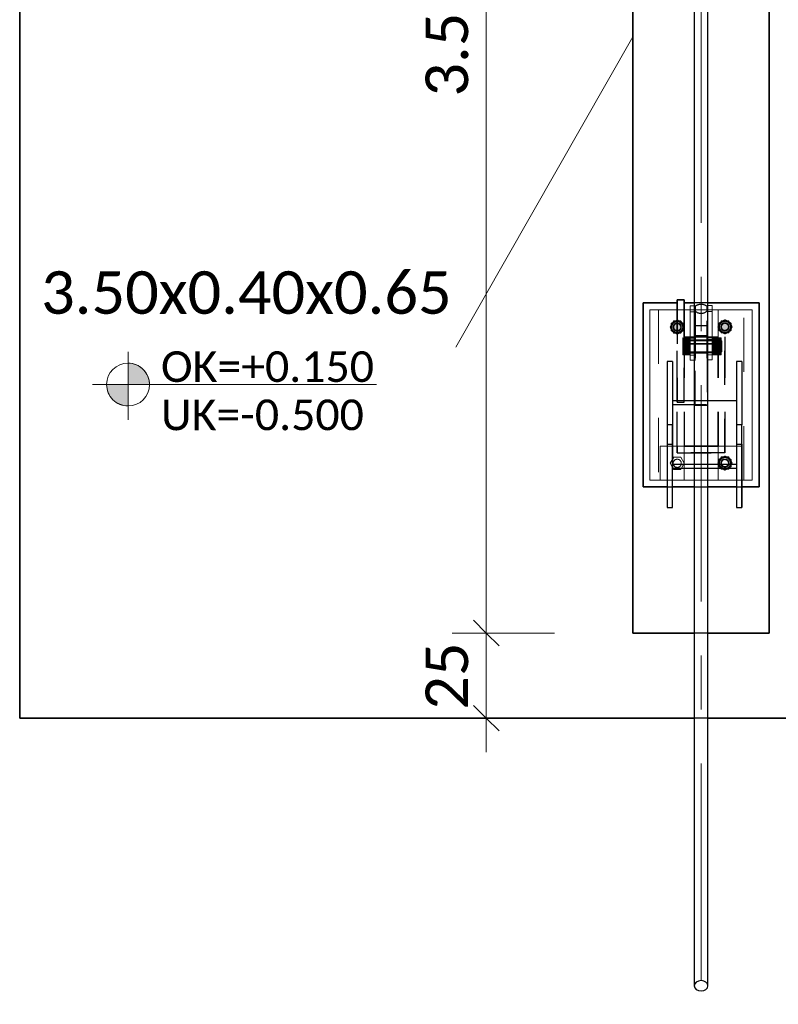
# Model space of a CAD drawing. Header units: metres. Extents: x -3 to 135, y -4 to 27.
# Tile 13 of 81: x 16.56 to 18.79, y 3.56 to 6.45. Entities that reach past the tile are written whole.
import ezdxf

# ---------------------------------------------------------------- set-up
doc = ezdxf.new("R2010")
doc.units = ezdxf.units.M
for name, pattern in [('Rasterlinie', [1.1112499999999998, 0.6349999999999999, -0.15875, 0.15875, -0.15875]), ('Strich', [0.3175, 0.15875, -0.15875]), ('Verdeckt', [0.15, 0.09999999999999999, -0.05])]:
    doc.linetypes.add(name, pattern=pattern)
for name, color, linetype, lineweight in [('_Verdeckte Linien_', 7, 'Strich', 18), ('A-ANNO-DIMS', 211, 'Continuous', 9), ('A-ANNO-DIMS-50', 211, 'Continuous', 9), ('S-BEAM', 12, 'Continuous', 35), ('S-BEAM-HDLN', 1, 'Verdeckt', 25), ('S-COLS', 52, 'Continuous', 18), ('S-COLS-HDLN', 52, 'Verdeckt', 25), ('S-FNDN', 32, 'Continuous', 35), ('S-FNDN-HDLN', 4, 'Verdeckt', 25), ('S-FNDN-IDEN', 2, 'Continuous', 9), ('S-GRID', 1, 'Continuous', 9), ('Tragwerksverbindungen', 7, 'Continuous', 18)]:
    doc.layers.add(name, color=color, linetype=linetype, lineweight=lineweight)
doc.styles.add('Calibri_1', font='calibri.ttf', dxfattribs={"height": 0.125})
doc.styles.add('Calibri_3', font='calibri.ttf', dxfattribs={"height": 0.08999999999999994})
doc.dimstyles.new('DIM25', dxfattribs={"dimscale": 0.3048, "dimtxt": 0.1471685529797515, "dimasz": 0.2460629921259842, "dimexe": 0.3280839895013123, "dimexo": 0.0625, "dimgap": 0.01640419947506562, "dimtad": 1, "dimrnd": 0.001, "dimzin": 0, "dimdsep": 46, "dimtxsty": 'Calibri_1', "dimblk1": 'OBLIQUE', "dimblk2": 'OBLIQUE', "dimsah": 1, "dimcen": 0.09, "dimdle": 0.3280839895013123, "dimadec": 0, "dimazin": 0, "dimtfac": 1, "dimtdec": 4, "dimtix": 1, "dimtmove": 0, "dimatfit": 3, "dimfxl": 0.6561679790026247, "dimfxlon": 1, "dimtvp": 1, "dimtolj": 1, "dimtzin": 0, "dimlwd": 18, "dimlwe": 18, "dimarcsym": 2})
doc.dimstyles.new('DIM25_1', dxfattribs={"dimscale": 0.3048, "dimtxt": 0.1471685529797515, "dimasz": 0.2460629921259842, "dimexe": 0.3280839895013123, "dimexo": 0.0625, "dimgap": 0.01640419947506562, "dimtad": 1, "dimdec": 1, "dimlfac": 100, "dimrnd": 0.1, "dimdsep": 46, "dimtxsty": 'Calibri_1', "dimblk1": 'OBLIQUE', "dimblk2": 'OBLIQUE', "dimsah": 1, "dimcen": 0.09, "dimdle": 0.3280839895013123, "dimadec": 0, "dimazin": 0, "dimtfac": 1, "dimtdec": 4, "dimtix": 1, "dimtmove": 0, "dimatfit": 3, "dimfxl": 0.6561679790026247, "dimfxlon": 1, "dimtvp": 1, "dimtolj": 1, "dimtzin": 0, "dimlwd": 18, "dimlwe": 18, "dimarcsym": 2})

# ---------------------------------------------------------------- blocks, each defined once
blk = doc.blocks.new('SP-TV-Schraube_Mutter_001 - M24-V27-Fundamente Draufsicht')
at = {"layer": 'Tragwerksverbindungen', "linetype": 'Strich'}
blk.add_hatch(color=142, dxfattribs=at).paths.add_polyline_path([(10.4831338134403, 17.129619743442), (10.50391842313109, 17.129619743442), (10.50628901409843, 17.1337257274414), (10.48103520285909, 17.13325464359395)])
at = {"layer": '_Verdeckte Linien_'}
for p, q in [((10.48313381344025, 17.16561974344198), (10.47274150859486, 17.147619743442)), ((10.47274150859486, 17.147619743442), (10.48073841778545, 17.1337686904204)), ((10.50391842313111, 17.16561974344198), (10.48313381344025, 17.16561974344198)), ((10.51431072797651, 17.14761974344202), (10.50391842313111, 17.16561974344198)), ((10.50631381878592, 17.1337686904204), (10.51431072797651, 17.14761974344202))]:
    blk.add_line(p, q, dxfattribs=at)
for radius, start, end in [(0.01200000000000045, 90, 269.9999999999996), (0.01200000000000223, 269.9999999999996, 90)]:
    blk.add_arc((10.49352611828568, 17.14761974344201), radius, start, end, dxfattribs=at)
at = {"layer": 'Tragwerksverbindungen'}
for p, q in [((10.48076322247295, 17.13372572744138), (10.48313381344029, 17.12961974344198)), ((10.48313381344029, 17.12961974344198), (10.50391842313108, 17.12961974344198)), ((10.50391842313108, 17.12961974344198), (10.50628901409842, 17.13372572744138))]:
    blk.add_line(p, q, dxfattribs=at)
blk = doc.blocks.new('SP-TV-Schraube_Mutter_001 - M24-V13-Fundamente Draufsicht')
at = {"layer": 'Tragwerksverbindungen', "linetype": 'Strich'}
blk.add_hatch(color=142, dxfattribs=at).paths.add_polyline_path([(2.503918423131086, 17.52961974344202), (2.514310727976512, 17.54761974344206), (2.503918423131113, 17.56561974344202), (2.483133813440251, 17.56561974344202), (2.47274150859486, 17.54761974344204), (2.483133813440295, 17.52961974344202)])
at = {"layer": '_Verdeckte Linien_'}
for start, end in [(90, 269.9999999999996), (269.9999999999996, 90)]:
    blk.add_arc((2.493526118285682, 17.54761974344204), 0.01200000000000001, start, end, dxfattribs=at)
at = {"layer": 'Tragwerksverbindungen'}
for p, q in [((2.483133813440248, 17.565619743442), (2.472741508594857, 17.54761974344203)), ((2.472741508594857, 17.54761974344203), (2.483133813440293, 17.52961974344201)), ((2.503918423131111, 17.565619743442), (2.483133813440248, 17.565619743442)), ((2.51431072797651, 17.54761974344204), (2.503918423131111, 17.565619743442)), ((2.503918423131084, 17.52961974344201), (2.51431072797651, 17.54761974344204)), ((2.483133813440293, 17.52961974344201), (2.503918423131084, 17.52961974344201))]:
    blk.add_line(p, q, dxfattribs=at)
blk = doc.blocks.new('SP-TV-Mutter_001 - M24-1093895-Fundamente Draufsicht')
at = {"layer": '_Verdeckte Linien_'}
for centre, radius, start, end in [((0, 0), 0.01620000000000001, 359.9999999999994, 179.9999999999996), ((0, 0), 0.01620000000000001, 180.0000000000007, 359.9999999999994), ((0, 0), 0.01199999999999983, 2.289999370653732e-13, 180), ((0, 0), 0.01199999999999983, 180.0000000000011, 2.035554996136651e-13), ((-2.957745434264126e-20, 0), 0.01037600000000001, 6.679164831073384e-13, 179.9999999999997), ((-2.957745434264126e-20, 0), 0.01037600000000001, 179.9999999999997, 359.9999999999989)]:
    blk.add_arc(centre, radius, start, end, dxfattribs=at)
for points in [[(-0.02078460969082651, 8.036904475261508e-17), (-0.01902888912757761, 0.00304099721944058), (-0.01554111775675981, 0.009081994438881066), (-0.01210068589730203, 0.01504099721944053), (-0.01039230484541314, 0.018)], [(-0.01039230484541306, -0.01800000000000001), (-0.01210068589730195, -0.01504099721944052), (-0.01554111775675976, -0.009081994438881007), (-0.01902888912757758, -0.003040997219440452), (-0.0207846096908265, 8.411431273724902e-17)], [(-0.01039230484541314, 0.018), (-0.006975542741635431, 0.018), (-9.467902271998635e-05, 0.018), (0.00688086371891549, 0.018), (0.01039230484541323, 0.018)], [(0.01039230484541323, 0.018), (0.01210068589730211, 0.01504099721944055), (0.01554111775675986, 0.009081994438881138), (0.01902888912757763, 0.003040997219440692), (0.02078460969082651, 2.247160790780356e-16)], [(0.02078460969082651, 2.263023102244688e-16), (0.0190762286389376, -0.002959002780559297), (0.01563579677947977, -0.00891800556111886), (0.01214802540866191, -0.01495900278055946), (0.01039230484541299, -0.01800000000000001)], [(0.01039230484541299, -0.01800000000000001), (0.006975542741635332, -0.01800000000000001), (9.467902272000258e-05, -0.01800000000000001), (-0.006880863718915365, -0.01800000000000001), (-0.01039230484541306, -0.01800000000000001)]]:
    blk.add_open_spline(points, degree=3, dxfattribs=at)
blk = doc.blocks.new('Rundstahl Träger - RB 36-V14-Fundamente Draufsicht')
at = {"layer": 'S-BEAM', "lineweight": 25}
for p, q in [((2.543526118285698, 21.8057504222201), (2.543526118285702, 17.60123693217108)), ((2.583526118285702, 17.60123693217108), (2.583526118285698, 21.8057504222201))]:
    blk.add_line(p, q, dxfattribs=at)
for major_axis, ratio, start_param, end_param in [((0.02000000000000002, 0), 0.6494464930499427, 0, 3.141592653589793), ((0.02000000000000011, 0), 0.6494464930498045, 3.156084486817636, 6.26869347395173)]:
    blk.add_ellipse((2.563526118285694, 21.80575042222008), major_axis=major_axis, ratio=ratio, start_param=start_param, end_param=end_param, dxfattribs=at)
at = {"layer": 'S-BEAM-HDLN'}
for major_axis, ratio, start_param, end_param in [((0.02000000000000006, 0), 0.6494464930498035, 0.01449183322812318, 3.127100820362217), ((-0.02000000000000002, 4.986045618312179e-16), 0.6494464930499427, 3.135269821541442e-13, 3.141592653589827)]:
    blk.add_ellipse((2.563526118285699, 17.60123693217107), major_axis=major_axis, ratio=ratio, start_param=start_param, end_param=end_param, dxfattribs=at)
blk = doc.blocks.new('Rundstahl Träger - RB 36-V15-Fundamente Draufsicht')
at = {"layer": 'S-BEAM', "lineweight": 25}
for p, q in [((2.543526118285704, 19.23292108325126), (2.543526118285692, 15.61392529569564)), ((2.583526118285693, 15.61392529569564), (2.583526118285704, 19.23292108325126))]:
    blk.add_line(p, q, dxfattribs=at)
for major_axis, ratio, start_param, end_param in [((0.02000000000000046, 0), 0.7505517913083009, 3.141592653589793, 6.283185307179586), ((0.01999999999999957, 0), 0.7505517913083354, 0.01259374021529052, 3.12899891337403)]:
    blk.add_ellipse((2.563526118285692, 15.61392529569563), major_axis=major_axis, ratio=ratio, start_param=start_param, end_param=end_param, dxfattribs=at)
at = {"layer": 'S-BEAM-HDLN'}
for major_axis, ratio, start_param, end_param in [((0.02000000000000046, 0), 0.7505517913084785, 0, 3.141592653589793), ((0.01999999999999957, 0), 0.7505517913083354, 3.154186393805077, 6.270591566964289)]:
    blk.add_ellipse((2.563526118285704, 19.23292108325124), major_axis=major_axis, ratio=ratio, start_param=start_param, end_param=end_param, dxfattribs=at)
blk = doc.blocks.new('Öse42 - Öse2-1138521-Fundamente Draufsicht')
at = {"layer": 'S-COLS'}
for p, q in [((2.531026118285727, 42.25421725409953), (2.531026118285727, 42.27162234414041)), ((2.531026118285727, 42.27162234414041), (2.543526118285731, 42.27162234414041)), ((2.531026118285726, 42.12711538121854), (2.531026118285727, 42.25421725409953)), ((2.543526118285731, 42.25421725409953), (2.531026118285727, 42.25421725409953)), ((2.531026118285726, 42.12711538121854), (2.531026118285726, 42.1127060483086)), ((2.531026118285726, 42.12711538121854), (2.54352611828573, 42.12711538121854)), ((2.531026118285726, 42.12687967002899), (2.531026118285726, 42.11325894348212)), ((2.531026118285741, 42.1127060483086), (2.543526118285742, 42.1127060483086))]:
    blk.add_line(p, q, dxfattribs=at)
at = {"layer": 'S-COLS-HDLN'}
for p, q in [((2.543575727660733, 42.27162234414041), (2.546026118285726, 42.27162234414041)), ((2.546026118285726, 42.27162234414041), (2.546026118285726, 42.25421725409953)), ((2.546026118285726, 42.25421725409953), (2.543575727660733, 42.25421725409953)), ((2.546026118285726, 42.25421725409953), (2.546026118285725, 42.12711538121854)), ((2.531026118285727, 42.17770090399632), (2.546026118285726, 42.17770090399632)), ((2.546026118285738, 42.17098159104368), (2.531026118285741, 42.17098159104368)), ((2.531026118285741, 42.1338815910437), (2.546026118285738, 42.1338815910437)), ((2.543575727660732, 42.12711538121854), (2.546026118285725, 42.12711538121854)), ((2.546026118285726, 42.1127060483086), (2.546026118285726, 42.12711538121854)), ((2.543575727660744, 42.1127060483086), (2.546026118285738, 42.1127060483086))]:
    blk.add_line(p, q, dxfattribs=at)
blk = doc.blocks.new('SP-TV-AP-Rechteck_002 - AP-Rechteck-V28-Fundamente Draufsicht')
at = {"layer": '_Verdeckte Linien_'}
for p, q in [((-0.1040496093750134, 0.25), (-0.1199503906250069, 0.25)), ((0.01995039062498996, 0.25), (-0.02047664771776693, 0.25)), ((0.09995039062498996, 0.25), (0.08404960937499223, 0.25)), ((-0.03245039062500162, -0.25), (0.0324503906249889, -0.25))]:
    blk.add_line(p, q, dxfattribs=at)
at = {"layer": 'Tragwerksverbindungen'}
for p, q in [((-0.1200000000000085, 0.25), (-0.15, 0.25)), ((-0.15, 0.25), (-0.15, -0.25)), ((-0.02052625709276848, 0.25), (-0.1040000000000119, 0.25)), ((0.08399999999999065, 0.25), (0.01999999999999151, 0.25)), ((0.15, 0.25), (0.09999999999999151, 0.25)), ((0.15, -0.25), (0.15, 0.25)), ((-0.15, -0.25), (-0.03250000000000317, -0.25)), ((0.03249999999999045, -0.25), (0.15, -0.25))]:
    blk.add_line(p, q, dxfattribs=at)
blk = doc.blocks.new('SP-TV-Schraube_Mutter_001 - M33-V21-Fundamente Draufsicht')
at = {"layer": 'Tragwerksverbindungen', "linetype": 'Strich'}
for points in [[(-0.02499999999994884, 7.363496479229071e-14), (1.082867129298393e-14, 7.363496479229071e-14), (1.082867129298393e-14, 0.02100000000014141), (-0.024999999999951, 0.02100000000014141), (-0.024999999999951, 0.01531941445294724)], [(1.082867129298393e-14, 7.363496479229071e-14), (0.02500000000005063, 7.363496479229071e-14), (0.02500000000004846, 0.02100000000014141), (1.082867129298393e-14, 0.02100000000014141)], [(-0.024999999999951, -0.08510774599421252), (-0.024999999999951, -0.09099999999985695), (1.082867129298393e-14, -0.09099999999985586), (1.082867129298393e-14, -0.06499999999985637), (-0.02499999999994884, -0.06499999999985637)], [(1.082867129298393e-14, -0.09099999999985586), (0.02500000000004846, -0.09099999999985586), (0.02500000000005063, -0.06499999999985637), (1.082867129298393e-14, -0.06499999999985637), (1.082867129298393e-14, -0.08510774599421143)], [(-0.01593777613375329, -0.09315620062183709), (0.01593777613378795, -0.09315620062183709), (0.01593777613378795, -0.09099999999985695), (-0.01593777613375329, -0.09099999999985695)]]:
    blk.add_hatch(color=142, dxfattribs=at).paths.add_polyline_path(points)
at = {"layer": '_Verdeckte Linien_'}
for p, q in [((-0.01649999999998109, 7.255209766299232e-14), (-0.01649999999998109, -0.06499999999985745)), ((0.01650000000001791, -0.06499999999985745), (0.01650000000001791, 7.255209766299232e-14))]:
    blk.add_line(p, q, dxfattribs=at)
at = {"layer": 'Tragwerksverbindungen'}
for p, q in [((-0.02499999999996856, 0.02100000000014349), (-7.825406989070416e-15, 0.0210000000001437)), ((-0.02499999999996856, 0.02100000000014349), (-0.02499999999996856, 7.606718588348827e-14)), ((-7.825406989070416e-15, 7.626509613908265e-14), (-0.02499999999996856, 7.606550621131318e-14)), ((-7.825406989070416e-15, 0.0210000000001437), (0.02500000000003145, 0.02100000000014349)), ((-7.825406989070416e-15, 0.0210000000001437), (-7.825406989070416e-15, 7.626599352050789e-14)), ((0.02500000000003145, 7.606550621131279e-14), (-7.825406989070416e-15, 7.626509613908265e-14)), ((0.02500000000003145, 0.02100000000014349), (0.02500000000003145, 7.606718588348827e-14)), ((-0.02499999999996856, -0.06499999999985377), (-7.199374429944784e-15, -0.06499999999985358)), ((-0.02499999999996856, -0.06499999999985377), (-0.02499999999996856, -0.09099999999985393)), ((-7.199374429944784e-15, -0.06499999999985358), (0.02500000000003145, -0.06499999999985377)), ((-7.199374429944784e-15, -0.06499999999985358), (-7.199374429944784e-15, -0.09099999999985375)), ((0.02500000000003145, -0.06499999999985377), (0.02500000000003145, -0.09099999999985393)), ((-7.199374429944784e-15, -0.09099999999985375), (-0.02499999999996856, -0.09099999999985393)), ((-0.01649999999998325, -0.09099999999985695), (-0.01649999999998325, -0.09315620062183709)), ((-0.0165, -0.09315620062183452), (0.0165, -0.09315620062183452)), ((0.02500000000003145, -0.09099999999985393), (-7.199374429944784e-15, -0.09099999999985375)), ((0.01650000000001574, -0.09315620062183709), (0.01650000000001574, -0.09099999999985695))]:
    blk.add_line(p, q, dxfattribs=at)
blk = doc.blocks.new('Lasche richtig21 - Lasche richtig-1138614-Fundamente Draufsicht')
at = {"layer": 'S-COLS-HDLN'}
for p, q in [((2.581026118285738, 42.21302286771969), (2.546026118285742, 42.21302286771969)), ((2.546026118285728, 42.21302286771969), (2.546026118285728, 42.11859981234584)), ((2.581026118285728, 42.11859981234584), (2.581026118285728, 42.21302286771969)), ((2.546026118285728, 42.18496836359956), (2.581026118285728, 42.18496836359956)), ((2.581026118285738, 42.17094965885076), (2.546026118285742, 42.17094965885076)), ((2.546026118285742, 42.13384965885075), (2.581026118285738, 42.13384965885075)), ((2.546026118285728, 41.9805674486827), (2.546026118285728, 42.11859981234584)), ((2.581026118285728, 42.11859981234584), (2.581026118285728, 41.9805674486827)), ((2.581026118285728, 41.99258668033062), (2.546026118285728, 41.99258668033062)), ((2.546026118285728, 41.9805674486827), (2.581026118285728, 41.9805674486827))]:
    blk.add_line(p, q, dxfattribs=at)
blk = doc.blocks.new('Öse48 - Öse2-1138656-Fundamente Draufsicht')
at = {"layer": 'S-COLS'}
for p, q in [((18.58352611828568, 5.511995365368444), (18.59602611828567, 5.511995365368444)), ((18.59602611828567, 5.494518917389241), (18.58352611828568, 5.494518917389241)), ((18.59602611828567, 5.511995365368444), (18.59602611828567, 5.494518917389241)), ((18.59602611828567, 5.494518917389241), (18.59602611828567, 5.36768848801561)), ((18.58352611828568, 5.367688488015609), (18.59602611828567, 5.367688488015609)), ((18.58352611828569, 5.353279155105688), (18.5960261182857, 5.353279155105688)), ((18.59602611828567, 5.353279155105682), (18.59602611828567, 5.367688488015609)), ((18.59602611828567, 5.353832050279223), (18.59602611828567, 5.36745277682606))]:
    blk.add_line(p, q, dxfattribs=at)
at = {"layer": 'S-COLS-HDLN'}
for p, q in [((18.58102611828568, 5.494518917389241), (18.58102611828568, 5.511995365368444)), ((18.58102611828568, 5.511995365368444), (18.58347650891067, 5.511995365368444)), ((18.58102611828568, 5.36768848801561), (18.58102611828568, 5.494518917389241)), ((18.58347650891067, 5.494518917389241), (18.58102611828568, 5.494518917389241)), ((18.58102611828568, 5.418274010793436), (18.59602611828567, 5.418274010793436)), ((18.5960261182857, 5.411554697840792), (18.5810261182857, 5.411554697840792)), ((18.5810261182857, 5.374454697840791), (18.5960261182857, 5.374454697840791)), ((18.58102611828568, 5.367688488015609), (18.58102611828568, 5.353279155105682)), ((18.58102611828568, 5.367688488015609), (18.58347650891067, 5.367688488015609)), ((18.5810261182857, 5.353279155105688), (18.58347650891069, 5.353279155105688))]:
    blk.add_line(p, q, dxfattribs=at)
blk = doc.blocks.new('SP-TV-Schraube_Mutter_001 - M24-V18-Fundamente Draufsicht')
at = {"layer": 'Tragwerksverbindungen', "linetype": 'Strich'}
blk.add_hatch(color=142, dxfattribs=at).paths.add_polyline_path([(2.643918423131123, 17.53030521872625), (2.654310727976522, 17.54830521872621), (2.643918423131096, 17.56630521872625), (2.623133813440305, 17.56630521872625), (2.61274150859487, 17.54830521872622), (2.623133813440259, 17.53030521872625), (2.641240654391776, 17.53030521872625)])
at = {"layer": '_Verdeckte Linien_'}
for start, end in [(90, 269.9999999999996), (269.9999999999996, 90)]:
    blk.add_arc((2.633526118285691, 17.5483052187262), 0.01200000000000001, start, end, dxfattribs=at)
at = {"layer": 'Tragwerksverbindungen'}
for p, q in [((2.623133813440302, 17.56630521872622), (2.612741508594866, 17.5483052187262)), ((2.612741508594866, 17.5483052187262), (2.623133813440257, 17.53030521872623)), ((2.643918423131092, 17.56630521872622), (2.623133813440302, 17.56630521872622)), ((2.654310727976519, 17.54830521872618), (2.643918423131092, 17.56630521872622)), ((2.643918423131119, 17.53030521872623), (2.654310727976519, 17.54830521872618)), ((2.623133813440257, 17.53030521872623), (2.643918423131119, 17.53030521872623))]:
    blk.add_line(p, q, dxfattribs=at)
blk = doc.blocks.new('SP-TV-Schraube_Mutter_001 - M24-V19-Fundamente Draufsicht')
at = {"layer": 'Tragwerksverbindungen', "linetype": 'Strich'}
blk.add_hatch(color=142, dxfattribs=at).paths.add_polyline_path([(2.641240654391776, 17.13030521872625), (2.643918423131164, 17.13030521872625), (2.645893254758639, 17.13372572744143), (2.621158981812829, 17.13372572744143), (2.623133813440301, 17.13030521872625)])
at = {"layer": '_Verdeckte Linien_'}
for p, q in [((2.623133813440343, 17.16630521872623), (2.612741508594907, 17.14830521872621)), ((2.612741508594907, 17.14830521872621), (2.621134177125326, 17.13376869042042)), ((2.643918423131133, 17.16630521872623), (2.623133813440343, 17.16630521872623)), ((2.65431072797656, 17.14830521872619), (2.643918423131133, 17.16630521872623)), ((2.645918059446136, 17.13376869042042), (2.65431072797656, 17.14830521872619))]:
    blk.add_line(p, q, dxfattribs=at)
for start, end in [(90, 269.9999999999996), (269.9999999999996, 90)]:
    blk.add_arc((2.633526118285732, 17.1483052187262), 0.01200000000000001, start, end, dxfattribs=at)
at = {"layer": 'Tragwerksverbindungen'}
for p, q in [((2.621158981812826, 17.13372572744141), (2.623133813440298, 17.13030521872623)), ((2.623133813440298, 17.13030521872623), (2.643918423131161, 17.13030521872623)), ((2.643918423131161, 17.13030521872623), (2.645893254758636, 17.13372572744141))]:
    blk.add_line(p, q, dxfattribs=at)
blk = doc.blocks.new('SP-TV-Mutter_001 - M24-1128538-Fundamente Draufsicht')
at = {"layer": '_Verdeckte Linien_'}
for centre, radius, start, end in [((0, 0), 0.01620000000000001, 359.9999999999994, 179.9999999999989), ((0, 0), 0.01620000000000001, 180, 359.9999999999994), ((0, 0), 0.01199999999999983, 2.289999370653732e-13, 179.9999999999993), ((0, 0), 0.01199999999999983, 180.0000000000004, 2.035554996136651e-13), ((-2.957745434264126e-20, 0), 0.01037600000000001, 3.244165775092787e-13, 179.9999999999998), ((-2.957745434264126e-20, 0), 0.01037600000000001, 179.9999999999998, 359.9999999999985)]:
    blk.add_arc(centre, radius, start, end, dxfattribs=at)
for points in [[(-0.0207846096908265, -8.459899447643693e-17), (-0.01902888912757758, 0.003040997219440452), (-0.01554111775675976, 0.00908199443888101), (-0.01210068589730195, 0.01504099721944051), (-0.01039230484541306, 0.01800000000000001)], [(-0.01039230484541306, 0.01800000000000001), (-0.006880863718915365, 0.01800000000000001), (9.467902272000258e-05, 0.01800000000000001), (0.006975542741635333, 0.01800000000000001), (0.01039230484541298, 0.01800000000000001)], [(0.01039230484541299, 0.01800000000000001), (0.01214802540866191, 0.01495900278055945), (0.01563579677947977, 0.00891800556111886), (0.0190762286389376, 0.002959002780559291), (0.02078460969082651, -2.260379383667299e-16)], [(-0.01039230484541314, -0.018), (-0.01210068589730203, -0.01504099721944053), (-0.01554111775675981, -0.009081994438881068), (-0.01902888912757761, -0.003040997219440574), (-0.02078460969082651, -8.076560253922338e-17)], [(0.01039230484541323, -0.018), (0.006880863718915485, -0.018), (-9.467902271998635e-05, -0.018), (-0.006975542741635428, -0.018), (-0.01039230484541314, -0.018)], [(0.02078460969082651, -2.263023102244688e-16), (0.01902888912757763, -0.003040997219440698), (0.01554111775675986, -0.009081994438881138), (0.0121006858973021, -0.01504099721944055), (0.01039230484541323, -0.018)]]:
    blk.add_open_spline(points, degree=3, dxfattribs=at)
blk = doc.blocks.new('SP-TV-AP-Rechteck_002 - AP-Rechteck-1128539-Fundamente Draufsicht')
at = {"layer": '_Verdeckte Linien_'}
for p, q in [((0.05, 0.05), (-0.05, 0.05)), ((-0.05, 0.05), (-0.05, -0.05)), ((0.05, -0.05), (0.05, 0.05)), ((-0.05, -0.05), (0.05, -0.05))]:
    blk.add_line(p, q, dxfattribs=at)
blk = doc.blocks.new('SP-TV-AP-Rechteck_002 - AP-Rechteck-1128540-Fundamente Draufsicht')
at = {"layer": '_Verdeckte Linien_'}
for p, q in [((0.125, 0.25), (-0.125, 0.25)), ((-0.125, 0.25), (-0.125, -0.25)), ((0.125, -0.25), (0.125, 0.25)), ((-0.125, -0.25), (0.125, -0.25))]:
    blk.add_line(p, q, dxfattribs=at)
blk = doc.blocks.new('DIMBLOCK108-Fundamente Draufsicht')
at = {"layer": 'A-ANNO-DIMS-50', "lineweight": 35}
for p, q in [((17.93290285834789, 4.649305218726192), (17.89540285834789, 4.686805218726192)), ((17.93290285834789, 4.649305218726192), (17.97040285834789, 4.611805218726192)), ((17.93290285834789, 4.399305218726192), (17.89540285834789, 4.436805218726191)), ((17.93290285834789, 4.399305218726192), (17.97040285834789, 4.361805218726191))]:
    blk.add_line(p, q, dxfattribs=at)
at = {"layer": 'A-ANNO-DIMS-50', "lineweight": 18}
for p, q in [((17.93290285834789, 4.649305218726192), (17.83290285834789, 4.649305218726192)), ((17.93290285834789, 4.299305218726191), (17.93290285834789, 4.649305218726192)), ((17.93290285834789, 4.649305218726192), (18.13290285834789, 4.649305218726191)), ((17.93290285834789, 4.399305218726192), (17.73290285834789, 4.399305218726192)), ((17.93290285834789, 4.399305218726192), (18.03290285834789, 4.399305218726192))]:
    blk.add_line(p, q, dxfattribs=at)
at = {"layer": 'A-ANNO-DIMS-50', "color": 0, "lineweight": 18, "insert": (17.75465087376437, 4.424235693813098), "char_height": 0.125, "width": 0.2401668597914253, "attachment_point": 1, "rotation": 90, "line_spacing_factor": 1.158047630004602, "style": 'Calibri_1'}
blk.add_mtext('25', dxfattribs=at)
blk = doc.blocks.new('_Oblique')
at = {"color": 0, "linetype": 'ByBlock', "lineweight": -2}
blk.add_line((-0.5, -0.5), (0.5, 0.5), dxfattribs=at)
blk = doc.blocks.new('DIMBLOCK109-Fundamente Draufsicht')
at = {"layer": 'A-ANNO-DIMS-50', "lineweight": 35}
for p, q in [((17.9329028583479, 8.149305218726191), (17.8954028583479, 8.186805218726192)), ((17.9329028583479, 8.149305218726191), (17.9704028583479, 8.111805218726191)), ((17.93290285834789, 4.649305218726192), (17.89540285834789, 4.686805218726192)), ((17.93290285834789, 4.649305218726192), (17.97040285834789, 4.611805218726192))]:
    blk.add_line(p, q, dxfattribs=at)
at = {"layer": 'A-ANNO-DIMS-50', "lineweight": 18}
for p, q in [((17.9329028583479, 8.149305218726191), (17.8329028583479, 8.149305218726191)), ((17.93290285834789, 4.649305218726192), (17.9329028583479, 8.149305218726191)), ((17.9329028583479, 8.149305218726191), (18.1329028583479, 8.149305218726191)), ((17.93290285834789, 4.649305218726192), (17.83290285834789, 4.649305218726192)), ((17.93290285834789, 4.649305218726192), (18.13290285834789, 4.649305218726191))]:
    blk.add_line(p, q, dxfattribs=at)
at = {"layer": 'A-ANNO-DIMS-50', "color": 0, "lineweight": 18, "insert": (17.75465087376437, 6.224183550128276), "char_height": 0.125, "width": 0.4202920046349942, "attachment_point": 1, "rotation": 90, "line_spacing_factor": 1.158047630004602, "style": 'Calibri_1'}
blk.add_mtext('3.50', dxfattribs=at)
blk = doc.blocks.new('SP-TX-Fundamentplatte-Typenname_HK-25_002 - 2_5-CAL _ HK-623316-Fundamente Draufsicht')
at = {"layer": 'S-FNDN-IDEN'}
h = blk.add_hatch(color=256, dxfattribs=at)
edge = h.paths.add_edge_path()
edge.add_line((-0.007056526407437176, -0.004365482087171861), (-0.007056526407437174, -0.003107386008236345))
edge.add_arc((-0.007056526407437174, -0.004365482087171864), 0.001258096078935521, -1.1368683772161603e-13, 90.0000000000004, ccw=False)
edge.add_line((-0.005798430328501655, -0.004365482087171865), (-0.007056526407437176, -0.004365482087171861))
h = blk.add_hatch(color=256, dxfattribs=at)
edge = h.paths.add_edge_path()
edge.add_line((-0.007056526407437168, -0.004365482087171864), (-0.007056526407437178, -0.00562357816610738))
edge.add_arc((-0.007056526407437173, -0.004365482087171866), 0.001258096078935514, 179.9999999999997, 269.9999999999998, ccw=False)
edge.add_line((-0.008314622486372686, -0.004365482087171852), (-0.007056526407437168, -0.004365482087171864))
for p, q in [((-0.007056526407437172, -0.002436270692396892), (-0.007056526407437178, -0.006436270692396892)), ((-0.007056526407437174, -0.003107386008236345), (-0.007056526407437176, -0.004365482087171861)), ((-0.009150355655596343, -0.004365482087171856), (0.007532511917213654, -0.00436548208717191)), ((-0.007056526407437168, -0.004365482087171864), (-0.008314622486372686, -0.004365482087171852)), ((-0.007056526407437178, -0.00562357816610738), (-0.007056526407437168, -0.004365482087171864)), ((-0.007056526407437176, -0.004365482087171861), (-0.005798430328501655, -0.004365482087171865))]:
    blk.add_line(p, q, dxfattribs=at)
blk.add_circle((-0.007056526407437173, -0.004365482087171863), 0.00125809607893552, dxfattribs=at)
for centre, radius, start, end in [((-0.007056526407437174, -0.004365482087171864), 0.001258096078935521, 359.9999999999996, 90.00000000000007), ((-0.007056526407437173, -0.004365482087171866), 0.001258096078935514, 179.9999999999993, 269.9999999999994)]:
    blk.add_arc(centre, radius, start, end, dxfattribs=at)

msp = doc.modelspace()

# ---------------------------------------------------------------- linework, layer by layer
at = {"layer": 'S-BEAM', "lineweight": 25}
for p, q in [((18.47952611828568, 5.446861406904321), (18.46352611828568, 5.446861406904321)), ((18.46352611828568, 5.446861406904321), (18.46352611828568, 5.260338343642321)), ((18.47952611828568, 5.446861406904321), (18.47952611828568, 5.260338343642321)), ((18.68352611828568, 5.446861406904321), (18.66752611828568, 5.446861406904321)), ((18.66752611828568, 5.446861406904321), (18.66752611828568, 5.260338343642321)), ((18.68352611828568, 5.446861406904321), (18.68352611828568, 5.260338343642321)), ((18.54352611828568, 5.33073088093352), (18.47952611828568, 5.33073088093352)), ((18.47952611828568, 5.330730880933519), (18.47952611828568, 5.14420781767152)), ((18.66752611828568, 5.33073088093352), (18.58352611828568, 5.33073088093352)), ((18.66752611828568, 5.330730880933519), (18.66752611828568, 5.14420781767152)), ((18.47952611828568, 5.260338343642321), (18.46352611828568, 5.260338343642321)), ((18.46352611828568, 5.260338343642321), (18.46352611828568, 5.017595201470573)), ((18.47952611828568, 5.14420781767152), (18.47952611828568, 5.260338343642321)), ((18.68352611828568, 5.260338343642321), (18.66752611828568, 5.260338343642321)), ((18.66752611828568, 5.260338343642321), (18.66752611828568, 5.14420781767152)), ((18.68352611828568, 5.017595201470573), (18.68352611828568, 5.260338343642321)), ((18.46352611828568, 5.204118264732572), (18.46352611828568, 5.017595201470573)), ((18.68352611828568, 5.204118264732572), (18.68352611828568, 5.017595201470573)), ((18.54352611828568, 5.14420781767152), (18.47952611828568, 5.14420781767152)), ((18.47952611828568, 5.017595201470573), (18.47952611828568, 5.133725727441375)), ((18.47952611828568, 5.133725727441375), (18.54352611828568, 5.133725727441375)), ((18.47952611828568, 5.017595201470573), (18.47952611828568, 5.133725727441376)), ((18.66752611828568, 5.14420781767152), (18.58405237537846, 5.14420781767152)), ((18.58405237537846, 5.133725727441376), (18.66752611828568, 5.133725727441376)), ((18.66752611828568, 5.133725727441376), (18.66752611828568, 5.017595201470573)), ((18.66752611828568, 5.133725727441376), (18.66752611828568, 5.017595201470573)), ((18.46352611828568, 5.017595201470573), (18.47952611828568, 5.017595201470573)), ((18.66752611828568, 5.017595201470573), (18.68352611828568, 5.017595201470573))]:
    msp.add_line(p, q, dxfattribs=at)
at = {"layer": 'S-BEAM-HDLN'}
for p, q in [((18.47952611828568, 5.320248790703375), (18.66752611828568, 5.320248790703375)), ((18.58347650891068, 5.33073088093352), (18.54357572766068, 5.33073088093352)), ((18.46352611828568, 5.204118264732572), (18.47952611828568, 5.204118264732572)), ((18.66752611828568, 5.204118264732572), (18.68352611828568, 5.204118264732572)), ((18.47952611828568, 5.133775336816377), (18.47952611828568, 5.144158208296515)), ((18.47952611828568, 5.144158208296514), (18.47952611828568, 5.133725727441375)), ((18.58400276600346, 5.14420781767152), (18.54357572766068, 5.14420781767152)), ((18.54357572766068, 5.133725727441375), (18.58400276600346, 5.133725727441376)), ((18.66752611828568, 5.144158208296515), (18.66752611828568, 5.133725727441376)), ((18.66752611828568, 5.144158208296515), (18.66752611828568, 5.133775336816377))]:
    msp.add_line(p, q, dxfattribs=at)
at = {"layer": 'S-FNDN'}
for p, q in [((16.56352611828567, 4.399305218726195), (16.56352611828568, 8.399305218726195)), ((18.36352611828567, 4.64930521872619), (18.36352611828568, 8.14930521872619)), ((18.76352611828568, 8.14930521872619), (18.76352611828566, 4.649305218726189)), ((18.39352611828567, 5.618305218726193), (18.39352611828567, 5.078305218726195)), ((18.49352611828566, 5.618305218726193), (18.39352611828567, 5.618305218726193)), ((18.51352611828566, 5.627619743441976), (18.49352611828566, 5.627619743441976)), ((18.49352611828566, 5.627619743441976), (18.49352611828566, 5.618305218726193)), ((18.49352611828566, 5.618305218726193), (18.49352611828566, 5.627619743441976)), ((18.49352611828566, 5.627619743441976), (18.51352611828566, 5.627619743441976)), ((18.49352611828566, 5.598305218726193), (18.49352611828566, 5.618305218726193)), ((18.49352611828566, 5.618305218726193), (18.49352611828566, 5.598305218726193)), ((18.49352611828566, 5.598305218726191), (18.49352611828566, 5.61825560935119)), ((18.51352611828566, 5.618305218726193), (18.51352611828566, 5.627619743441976)), ((18.51352611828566, 5.627619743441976), (18.51352611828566, 5.618305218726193)), ((18.51352611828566, 5.618305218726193), (18.51352611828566, 5.598305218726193)), ((18.51352611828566, 5.598305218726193), (18.51352611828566, 5.618305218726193)), ((18.54352611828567, 5.618305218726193), (18.51352611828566, 5.618305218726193)), ((18.51352611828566, 5.61825560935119), (18.51352611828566, 5.598305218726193)), ((18.73352611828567, 5.618305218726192), (18.58352611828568, 5.618305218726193)), ((18.73352611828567, 5.078305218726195), (18.73352611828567, 5.618305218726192)), ((18.39352611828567, 5.078305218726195), (18.46352611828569, 5.078305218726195)), ((18.47952611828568, 5.078305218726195), (18.54352611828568, 5.078305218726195)), ((18.58405237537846, 5.078305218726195), (18.66752611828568, 5.078305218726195)), ((18.68352611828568, 5.078305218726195), (18.73352611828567, 5.078305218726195)), ((18.54352611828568, 4.64930521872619), (18.36352611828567, 4.64930521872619)), ((18.76352611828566, 4.649305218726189), (18.58352611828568, 4.64930521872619)), ((18.54352611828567, 4.399305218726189), (16.56352611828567, 4.399305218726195)), ((20.56352611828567, 4.399305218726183), (18.58352611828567, 4.399305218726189))]:
    msp.add_line(p, q, dxfattribs=at)
at = {"layer": 'S-FNDN-HDLN'}
for p, q in [((18.58347650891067, 5.618305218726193), (18.54357572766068, 5.618305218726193)), ((18.49352611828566, 5.327619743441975), (18.49352611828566, 5.59825560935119)), ((18.49352611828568, 5.178305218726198), (18.49352611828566, 5.598255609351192)), ((18.49352611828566, 5.598255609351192), (18.49352611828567, 5.327669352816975)), ((18.51352611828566, 5.598255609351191), (18.51352611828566, 5.519063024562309)), ((18.51352611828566, 5.598255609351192), (18.51352611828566, 5.519063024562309)), ((18.51352611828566, 5.519063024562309), (18.51352611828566, 5.598255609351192)), ((18.51352611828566, 5.519063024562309), (18.63352611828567, 5.519063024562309)), ((18.51352611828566, 5.519063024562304), (18.63352611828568, 5.519063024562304)), ((18.51352611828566, 5.327619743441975), (18.51352611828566, 5.498305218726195)), ((18.51352611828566, 5.498305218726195), (18.61352611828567, 5.498305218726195)), ((18.61352611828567, 5.498305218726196), (18.51352611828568, 5.498305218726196)), ((18.51352611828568, 5.498305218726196), (18.51352611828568, 5.198305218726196)), ((18.61352611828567, 5.198305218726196), (18.61352611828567, 5.498305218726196)), ((18.61352611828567, 5.498305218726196), (18.61352611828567, 5.198305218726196)), ((18.63352611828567, 5.519063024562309), (18.63352611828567, 5.51830521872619)), ((18.63352611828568, 5.519063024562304), (18.63352611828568, 5.51830521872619)), ((18.63352611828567, 5.51830521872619), (18.63352611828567, 5.498305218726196)), ((18.63352611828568, 5.178305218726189), (18.63352611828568, 5.51830521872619)), ((18.63352611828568, 5.518255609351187), (18.63352611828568, 5.498305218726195)), ((18.63352611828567, 5.498305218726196), (18.63352611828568, 5.198305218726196)), ((18.63352611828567, 5.498305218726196), (18.63352611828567, 5.198305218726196)), ((18.49352611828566, 5.327619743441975), (18.51352611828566, 5.327619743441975)), ((18.49352611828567, 5.198305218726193), (18.49352611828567, 5.327619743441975)), ((18.49352611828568, 5.178305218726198), (18.49352611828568, 5.198305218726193)), ((18.61352611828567, 5.198305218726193), (18.49352611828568, 5.198305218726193)), ((18.49352611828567, 5.198255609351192), (18.49352611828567, 5.178305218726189)), ((18.63352611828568, 5.178305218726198), (18.49352611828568, 5.178305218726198)), ((18.49352611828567, 5.178305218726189), (18.63352611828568, 5.178305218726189)), ((18.63352611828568, 5.178305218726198), (18.49352611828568, 5.178305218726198)), ((18.51352611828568, 5.198305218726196), (18.61352611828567, 5.198305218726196)), ((18.63352611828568, 5.198305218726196), (18.63352611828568, 5.178305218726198)), ((18.63352611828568, 5.198305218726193), (18.63352611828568, 5.178305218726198)), ((18.46357572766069, 5.078305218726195), (18.47947650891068, 5.078305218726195)), ((18.54357572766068, 5.078305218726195), (18.58400276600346, 5.078305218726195)), ((18.66757572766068, 5.078305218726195), (18.68347650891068, 5.078305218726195)), ((18.58347650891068, 4.64930521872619), (18.54357572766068, 4.64930521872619)), ((18.58347650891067, 4.399305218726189), (18.54357572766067, 4.399305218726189))]:
    msp.add_line(p, q, dxfattribs=at)
at = {"layer": 'S-FNDN-IDEN'}
msp.add_line((18.36352611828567, 6.399305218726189), (17.84338747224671, 5.488335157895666), dxfattribs=at)
at = {"layer": 'S-GRID', "linetype": 'Rasterlinie'}
msp.add_line((18.5635261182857, 25.3796477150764), (18.56352611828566, -0.0229329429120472), dxfattribs=at)

# ---------------------------------------------------------------- block references
at = {"layer": '_Verdeckte Linien_'}
for name, p, rotation in [('SP-TV-AP-Rechteck_002 - AP-Rechteck-V28-Fundamente Draufsicht', (18.56352611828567, 5.348305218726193), 180), ('SP-TV-AP-Rechteck_002 - AP-Rechteck-1128540-Fundamente Draufsicht', (18.56352611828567, 5.348305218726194), 180), ('SP-TV-AP-Rechteck_002 - AP-Rechteck-1128539-Fundamente Draufsicht', (18.56352611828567, 5.548305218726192), 180), ('SP-TV-Mutter_001 - M24-1093895-Fundamente Draufsicht', (18.49352611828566, 5.547619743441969), 270.0000000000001), ('SP-TV-Mutter_001 - M24-1093895-Fundamente Draufsicht', (18.49352611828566, 5.547619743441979), 270.0000000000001), ('SP-TV-Mutter_001 - M24-1128538-Fundamente Draufsicht', (18.63352611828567, 5.548305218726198), 89.99999999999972), ('SP-TV-Mutter_001 - M24-1128538-Fundamente Draufsicht', (18.63352611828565, 5.548305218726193), 89.99999999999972), ('SP-TV-Schraube_Mutter_001 - M33-V21-Fundamente Draufsicht', (18.53102611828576, 5.491066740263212), 89.99999999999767), ('SP-TV-AP-Rechteck_002 - AP-Rechteck-1128539-Fundamente Draufsicht', (18.49352611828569, 5.148305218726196), 180), ('SP-TV-AP-Rechteck_002 - AP-Rechteck-1128539-Fundamente Draufsicht', (18.56352611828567, 5.148305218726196), 180), ('SP-TV-AP-Rechteck_002 - AP-Rechteck-1128539-Fundamente Draufsicht', (18.63352611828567, 5.148305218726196), 180), ('SP-TV-Mutter_001 - M24-1128538-Fundamente Draufsicht', (18.63352611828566, 5.148305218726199), 89.99999999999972), ('SP-TV-Mutter_001 - M24-1128538-Fundamente Draufsicht', (18.63352611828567, 5.148305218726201), 89.99999999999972)]:
    msp.add_blockref(name, p, dxfattribs=dict(at, rotation=rotation))
for name, p in [('SP-TV-Schraube_Mutter_001 - M24-V13-Fundamente Draufsicht', (15.99999999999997, -12.00000000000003)), ('SP-TV-Schraube_Mutter_001 - M24-V18-Fundamente Draufsicht', (15.99999999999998, -12.00000000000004)), ('SP-TV-Schraube_Mutter_001 - M24-V27-Fundamente Draufsicht', (7.999999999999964, -12.00000000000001)), ('SP-TV-Schraube_Mutter_001 - M24-V19-Fundamente Draufsicht', (15.99999999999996, -12.00000000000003))]:
    msp.add_blockref(name, p, dxfattribs=at)
at = {"layer": 'S-BEAM-HDLN'}
for name, p in [('Rundstahl Träger - RB 36-V14-Fundamente Draufsicht', (15.99999999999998, -12.00000000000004)), ('Rundstahl Träger - RB 36-V15-Fundamente Draufsicht', (15.99999999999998, -12.00000000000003))]:
    msp.add_blockref(name, p, dxfattribs=at)
at = {"layer": 'S-COLS-HDLN'}
for name, p in [('Öse42 - Öse2-1138521-Fundamente Draufsicht', (15.99999999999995, -36.6618557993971)), ('Öse48 - Öse2-1138656-Fundamente Draufsicht', (0, 0.09858859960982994)), ('Lasche richtig21 - Lasche richtig-1138614-Fundamente Draufsicht', (15.99999999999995, -36.6618557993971))]:
    msp.add_blockref(name, p, dxfattribs=at)
at = {"layer": 'S-FNDN-IDEN', "xscale": 49.99999999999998, "yscale": 49.99999999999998, "zscale": 49.99999999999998}
msp.add_blockref('SP-TX-Fundamentplatte-Typenname_HK-25_002 - 2_5-CAL _ HK-623316-Fundamente Draufsicht', (17.23441688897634, 5.597112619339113), dxfattribs=at)

# ---------------------------------------------------------------- texts
at = {"layer": 'S-FNDN-IDEN', "attachment_point": 1}
for s, insert, char_height, width, style in [('3.50x0.40x0.65', (16.62638747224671, 5.711436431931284), 0.1249999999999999, 1.471096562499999, 'Calibri_1'), ('OK=+0.150', (16.97814709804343, 5.476463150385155), 0.08999999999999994, 0.7656115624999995, 'Calibri_3'), ('UK=-0.500', (16.97814709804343, 5.334926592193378), 0.08999999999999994, 0.7335440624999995, 'Calibri_3')]:
    msp.add_mtext(s, dxfattribs=dict(at, insert=insert, char_height=char_height, width=width, style=style))

# ---------------------------------------------------------------- dimensions: what is measured, and where the dimension line sits
at = {"layer": 'A-ANNO-DIMS', "lineweight": 18}
for base, p1, p2, dimstyle, override, picture, middle in [((17.93290285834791, 8.149305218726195), (18.13290285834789, 4.649305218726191), (18.1329028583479, 8.149305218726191), 'DIM25', {"dimpost": '<>', "dimfxl": 3.5}, 'DIMBLOCK109-Fundamente Draufsicht', (17.86386439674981, 6.399305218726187)), ((17.9329028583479, 4.649305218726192), (17.73290285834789, 4.399305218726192), (18.13290285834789, 4.649305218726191), 'DIM25_1', {"dimpost": '<>', "dimfxl": 0.4716990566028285}, 'DIMBLOCK108-Fundamente Draufsicht', (17.86386439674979, 4.524305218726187))]:
    dim = msp.add_linear_dim(base=base, p1=p1, p2=p2, angle=89.99999999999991, dimstyle=dimstyle, override=override, dxfattribs=at)
    dim.commit()
    dim.dimension.update_dxf_attribs({"geometry": picture, "text_midpoint": middle})

doc.saveas('drawing.dxf')
